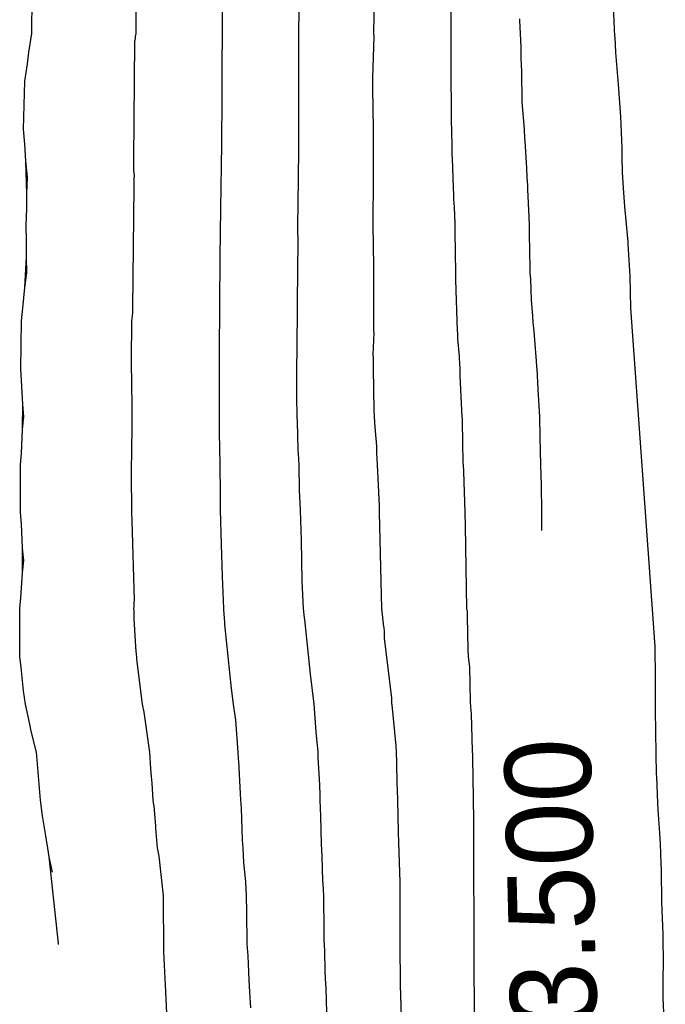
# Model space of a CAD drawing. Extents: x 158343 to 162498, y 431347 to 434500.
# Tile 227 of 248: x 159691 to 159704, y 434062 to 434083. Entities that reach past the tile are written whole.
import ezdxf

# ---------------------------------------------------------------- set-up
doc = ezdxf.new("R2010")
doc.units = 0
doc.header["$LTSCALE"] = 10
doc.header["$MEASUREMENT"] = 0
doc.layers.add('000_arcering', color=8, linetype='CONTINUOUS')
doc.layers.add('def. con-hoogtelijn (index)', color=8, linetype='CONTINUOUS')
doc.styles.add('Style-WORKING', font='WORKING.shx')

# ---------------------------------------------------------------- blocks, each defined once
blk = doc.blocks.new('bestaande hoogtelijnen')
at = {"layer": 'def. con-hoogtelijn (index)'}
for p, q in [((23.46, 16.019), (23.471, 17.019)), ((23.46, 16.019), (23.471, 17.019)), ((25.638, 16.185), (25.63, 17.019)), ((25.638, 16.185), (25.63, 17.019)), ((25.638, 16.185), (25.63, 17.019)), ((30.597, 16.019), (30.607, 16.876)), ((30.597, 16.019), (30.607, 16.876)), ((32.206, 16.162), (32.215, 17.019)), ((32.206, 16.162), (32.215, 17.019)), ((32.206, 16.162), (32.215, 17.019)), ((27.433, 14.685), (27.436, 16.685)), ((27.433, 14.685), (27.436, 16.685)), ((29.031, 16.162), (29.043, 16.59)), ((29.031, 16.162), (29.043, 16.59)), ((29.031, 16.162), (29.043, 16.59)), ((35.623, 15.956), (35.594, 16.594)), ((35.623, 15.956), (35.594, 16.594)), ((35.623, 15.956), (35.594, 16.594)), ((33.639, 16.285), (33.638, 16.325)), ((33.639, 16.285), (33.638, 16.325)), ((33.664, 15.738), (33.639, 16.285)), ((33.664, 15.738), (33.639, 16.285)), ((25.636, 16.019), (25.638, 16.185)), ((25.636, 16.019), (25.638, 16.185)), ((25.636, 16.019), (25.638, 16.185)), ((29.029, 14.447), (29.031, 16.162)), ((29.029, 14.447), (29.031, 16.162)), ((29.029, 14.447), (29.031, 16.162)), ((32.205, 16.019), (32.206, 16.162)), ((32.205, 16.019), (32.206, 16.162)), ((32.205, 16.019), (32.206, 16.162)), ((23.396, 15.63), (23.46, 16.019)), ((23.396, 15.63), (23.46, 16.019)), ((25.591, 13.383), (25.612, 15.852)), ((25.591, 13.383), (25.612, 15.852)), ((25.591, 13.383), (25.612, 15.852)), ((25.612, 15.852), (25.621, 15.912)), ((25.612, 15.852), (25.621, 15.912)), ((25.612, 15.852), (25.621, 15.912)), ((25.621, 15.912), (25.626, 15.954)), ((25.621, 15.912), (25.626, 15.954)), ((25.621, 15.912), (25.626, 15.954)), ((25.626, 15.954), (25.636, 16.019)), ((25.626, 15.954), (25.636, 16.019)), ((25.626, 15.954), (25.636, 16.019)), ((30.574, 15.094), (30.598, 15.951)), ((30.574, 15.094), (30.598, 15.951)), ((30.598, 15.951), (30.597, 16.019)), ((30.598, 15.951), (30.597, 16.019)), ((32.21, 15.611), (32.205, 16.019)), ((32.21, 15.611), (32.205, 16.019)), ((32.21, 15.611), (32.205, 16.019)), ((35.624, 15.943), (35.623, 15.956)), ((35.624, 15.943), (35.623, 15.956)), ((35.624, 15.943), (35.623, 15.956)), ((35.639, 15.617), (35.624, 15.943)), ((35.639, 15.617), (35.624, 15.943)), ((35.639, 15.617), (35.624, 15.943)), ((23.37, 15.38), (23.396, 15.63)), ((23.37, 15.38), (23.396, 15.63)), ((33.667, 15.534), (33.664, 15.738)), ((33.667, 15.534), (33.664, 15.738)), ((35.7, 14.95), (35.639, 15.617)), ((35.7, 14.95), (35.639, 15.617)), ((35.7, 14.95), (35.639, 15.617)), ((32.206, 15.468), (32.21, 15.611)), ((32.206, 15.468), (32.21, 15.611)), ((32.206, 15.468), (32.21, 15.611)), ((32.207, 15.426), (32.206, 15.468)), ((32.207, 15.426), (32.206, 15.468)), ((32.207, 15.426), (32.206, 15.468)), ((32.217, 14.162), (32.207, 15.426)), ((32.217, 14.162), (32.207, 15.426)), ((32.217, 14.162), (32.207, 15.426)), ((33.667, 15.513), (33.667, 15.534)), ((33.667, 15.513), (33.667, 15.534)), ((33.668, 15.502), (33.667, 15.513)), ((33.668, 15.502), (33.667, 15.513)), ((33.681, 15.222), (33.668, 15.502)), ((33.681, 15.222), (33.668, 15.502)), ((23.316, 15.019), (23.37, 15.38)), ((23.316, 15.019), (23.37, 15.38)), ((33.686, 14.59), (33.681, 15.222)), ((33.686, 14.59), (33.681, 15.222)), ((23.289, 14.019), (23.316, 15.019)), ((23.289, 14.019), (23.316, 15.019)), ((30.575, 15.087), (30.574, 15.094)), ((30.575, 15.087), (30.574, 15.094)), ((30.576, 14.876), (30.575, 15.087)), ((30.576, 14.876), (30.575, 15.087)), ((30.586, 14.019), (30.576, 14.876)), ((30.586, 14.019), (30.576, 14.876)), ((35.749, 14.283), (35.7, 14.95)), ((35.749, 14.283), (35.7, 14.95)), ((35.749, 14.283), (35.7, 14.95)), ((27.424, 13.698), (27.433, 14.685)), ((27.424, 13.698), (27.433, 14.685)), ((33.738, 14.019), (33.686, 14.59)), ((33.738, 14.019), (33.686, 14.59)), ((29.033, 14.019), (29.029, 14.447)), ((29.033, 14.019), (29.029, 14.447)), ((29.033, 14.019), (29.029, 14.447)), ((35.775, 13.617), (35.749, 14.283)), ((35.775, 13.617), (35.749, 14.283)), ((35.775, 13.617), (35.749, 14.283)), ((23.318, 13.709), (23.289, 14.019)), ((23.318, 13.709), (23.289, 14.019)), ((29.032, 13.59), (29.033, 14.019)), ((29.032, 13.59), (29.033, 14.019)), ((29.032, 13.59), (29.033, 14.019)), ((30.588, 13.955), (30.586, 14.019)), ((30.588, 13.955), (30.586, 14.019)), ((32.218, 14.019), (32.217, 14.162)), ((32.218, 14.019), (32.217, 14.162)), ((32.218, 14.019), (32.217, 14.162)), ((32.231, 13.634), (32.218, 14.019)), ((32.231, 13.634), (32.218, 14.019)), ((32.231, 13.634), (32.218, 14.019)), ((33.745, 13.827), (33.738, 14.019)), ((33.745, 13.827), (33.738, 14.019)), ((30.586, 13.097), (30.588, 13.955)), ((30.586, 13.097), (30.588, 13.955)), ((33.747, 13.78), (33.745, 13.827)), ((33.747, 13.78), (33.745, 13.827)), ((33.788, 13.209), (33.747, 13.78)), ((33.788, 13.209), (33.747, 13.78)), ((23.339, 13.349), (23.318, 13.709)), ((23.339, 13.349), (23.318, 13.709)), ((27.404, 12.364), (27.424, 13.698)), ((27.404, 12.364), (27.424, 13.698)), ((29.015, 12.447), (29.032, 13.59)), ((29.015, 12.447), (29.032, 13.59)), ((29.015, 12.447), (29.032, 13.59)), ((32.231, 13.491), (32.231, 13.634)), ((32.231, 13.491), (32.231, 13.634)), ((32.231, 13.491), (32.231, 13.634)), ((35.775, 13.442), (35.775, 13.617)), ((35.775, 13.442), (35.775, 13.617)), ((35.775, 13.442), (35.775, 13.617)), ((25.586, 13.217), (25.591, 13.383)), ((25.586, 13.217), (25.591, 13.383)), ((25.586, 13.217), (25.591, 13.383)), ((32.235, 13.399), (32.231, 13.491)), ((32.235, 13.399), (32.231, 13.491)), ((32.235, 13.399), (32.231, 13.491)), ((32.247, 13.019), (32.235, 13.399)), ((32.247, 13.019), (32.235, 13.399)), ((32.247, 13.019), (32.235, 13.399)), ((35.783, 13.117), (35.775, 13.442)), ((35.783, 13.117), (35.775, 13.442)), ((35.783, 13.117), (35.775, 13.442)), ((23.359, 12.668), (23.339, 13.349)), ((23.359, 12.668), (23.339, 13.349)), ((23.373, 13.019), (23.339, 13.349)), ((23.373, 13.019), (23.339, 13.349)), ((25.591, 13.165), (25.586, 13.217)), ((25.591, 13.165), (25.586, 13.217)), ((25.591, 13.165), (25.586, 13.217)), ((25.594, 13.105), (25.591, 13.165)), ((25.594, 13.105), (25.591, 13.165)), ((25.594, 13.105), (25.591, 13.165)), ((33.795, 13.019), (33.788, 13.209)), ((33.795, 13.019), (33.788, 13.209)), ((23.359, 12.668), (23.373, 13.019)), ((23.359, 12.668), (23.373, 13.019)), ((25.6, 13.05), (25.594, 13.105)), ((25.6, 13.05), (25.594, 13.105)), ((25.6, 13.05), (25.594, 13.105)), ((25.597, 12.941), (25.598, 12.991)), ((25.597, 12.941), (25.598, 12.991)), ((25.597, 12.941), (25.598, 12.991)), ((25.598, 12.991), (25.6, 13.05)), ((25.598, 12.991), (25.6, 13.05)), ((25.598, 12.991), (25.6, 13.05)), ((30.587, 13.082), (30.586, 13.097)), ((30.587, 13.082), (30.586, 13.097)), ((30.589, 13.019), (30.587, 13.082)), ((30.589, 13.019), (30.587, 13.082)), ((30.587, 12.807), (30.589, 13.019)), ((30.587, 12.807), (30.589, 13.019)), ((32.247, 12.983), (32.247, 13.019)), ((32.247, 12.983), (32.247, 13.019)), ((32.247, 12.983), (32.247, 13.019)), ((32.264, 12.633), (32.247, 12.983)), ((32.264, 12.633), (32.247, 12.983)), ((32.264, 12.633), (32.247, 12.983)), ((33.803, 12.844), (33.795, 13.019)), ((33.803, 12.844), (33.795, 13.019)), ((35.798, 12.798), (35.783, 13.117)), ((35.798, 12.798), (35.783, 13.117)), ((35.798, 12.798), (35.783, 13.117)), ((25.565, 10.295), (25.596, 12.827)), ((25.565, 10.295), (25.596, 12.827)), ((25.565, 10.295), (25.596, 12.827)), ((25.595, 12.883), (25.597, 12.941)), ((25.595, 12.883), (25.597, 12.941)), ((25.595, 12.883), (25.597, 12.941)), ((25.596, 12.827), (25.595, 12.883)), ((25.596, 12.827), (25.595, 12.883)), ((25.596, 12.827), (25.595, 12.883)), ((30.579, 12.304), (30.59, 12.749)), ((30.579, 12.304), (30.59, 12.749)), ((30.59, 12.749), (30.587, 12.807)), ((30.59, 12.749), (30.587, 12.807)), ((33.809, 12.76), (33.803, 12.844)), ((33.809, 12.76), (33.803, 12.844)), ((33.831, 12.188), (33.809, 12.76)), ((33.831, 12.188), (33.809, 12.76)), ((35.832, 12.401), (35.798, 12.798)), ((35.832, 12.401), (35.798, 12.798)), ((35.832, 12.401), (35.798, 12.798)), ((23.355, 12.365), (23.359, 12.668)), ((23.355, 12.365), (23.359, 12.668)), ((32.263, 12.559), (32.264, 12.633)), ((32.263, 12.559), (32.264, 12.633)), ((32.263, 12.559), (32.264, 12.633)), ((32.274, 12.391), (32.263, 12.559)), ((32.274, 12.391), (32.263, 12.559)), ((32.274, 12.391), (32.263, 12.559)), ((23.341, 12.019), (23.355, 12.365)), ((23.341, 12.019), (23.355, 12.365)), ((27.391, 11.352), (27.404, 12.364)), ((27.391, 11.352), (27.404, 12.364)), ((29.008, 12.119), (29.014, 12.342)), ((29.008, 12.119), (29.014, 12.342)), ((29.008, 12.119), (29.014, 12.342)), ((29.014, 12.342), (29.015, 12.447)), ((29.014, 12.342), (29.015, 12.447)), ((29.014, 12.342), (29.015, 12.447)), ((32.291, 12.052), (32.274, 12.391)), ((32.291, 12.052), (32.274, 12.391)), ((32.291, 12.052), (32.274, 12.391)), ((35.853, 12.186), (35.832, 12.401)), ((35.853, 12.186), (35.832, 12.401)), ((35.853, 12.186), (35.832, 12.401)), ((30.581, 12.276), (30.579, 12.304)), ((30.581, 12.276), (30.579, 12.304)), ((30.583, 12.219), (30.581, 12.276)), ((30.583, 12.219), (30.581, 12.276)), ((30.581, 12.019), (30.583, 12.219)), ((30.581, 12.019), (30.583, 12.219)), ((33.84, 12.019), (33.831, 12.188)), ((33.84, 12.019), (33.831, 12.188)), ((35.896, 11.671), (35.853, 12.186)), ((35.896, 11.671), (35.853, 12.186)), ((35.896, 11.671), (35.853, 12.186)), ((23.348, 11.679), (23.341, 12.019)), ((23.348, 11.679), (23.341, 12.019)), ((29.007, 12.019), (29.008, 12.119)), ((29.007, 12.019), (29.008, 12.119)), ((29.007, 12.019), (29.008, 12.119)), ((29.014, 11.59), (29.007, 12.019)), ((29.014, 11.59), (29.007, 12.019)), ((29.014, 11.59), (29.007, 12.019)), ((30.595, 11.162), (30.581, 12.019)), ((30.595, 11.162), (30.581, 12.019)), ((32.291, 12.019), (32.291, 12.052)), ((32.291, 12.019), (32.291, 12.052)), ((32.291, 12.019), (32.291, 12.052)), ((32.293, 11.876), (32.291, 12.019)), ((32.293, 11.876), (32.291, 12.019)), ((32.293, 11.876), (32.291, 12.019)), ((33.84, 11.869), (33.84, 12.019)), ((33.84, 11.869), (33.84, 12.019)), ((32.305, 11.019), (32.293, 11.876)), ((32.305, 11.019), (32.293, 11.876)), ((32.305, 11.019), (32.293, 11.876)), ((33.846, 11.44), (33.84, 11.869)), ((33.846, 11.44), (33.84, 11.869)), ((23.347, 11.358), (23.348, 11.679)), ((23.347, 11.358), (23.348, 11.679)), ((29.012, 11.162), (29.014, 11.59)), ((29.012, 11.162), (29.014, 11.59)), ((29.012, 11.162), (29.014, 11.59)), ((35.901, 11.617), (35.896, 11.671)), ((35.901, 11.617), (35.896, 11.671)), ((35.901, 11.617), (35.896, 11.671)), ((35.938, 10.95), (35.901, 11.617)), ((35.938, 10.95), (35.901, 11.617)), ((35.938, 10.95), (35.901, 11.617)), ((23.313, 10.714), (23.347, 11.358)), ((23.313, 10.714), (23.347, 11.358)), ((23.354, 11.019), (23.347, 11.358)), ((23.354, 11.019), (23.347, 11.358)), ((27.374, 9.352), (27.391, 11.352)), ((27.374, 9.352), (27.391, 11.352)), ((33.853, 11.162), (33.846, 11.44)), ((33.853, 11.162), (33.846, 11.44)), ((28.997, 9.447), (29.012, 11.162)), ((28.997, 9.447), (29.012, 11.162)), ((28.997, 9.447), (29.012, 11.162)), ((30.597, 11.019), (30.595, 11.162)), ((30.597, 11.019), (30.595, 11.162)), ((33.853, 11.019), (33.853, 11.162)), ((33.853, 11.019), (33.853, 11.162)), ((23.313, 10.714), (23.354, 11.019)), ((23.313, 10.714), (23.354, 11.019)), ((30.593, 10.162), (30.597, 11.019)), ((30.593, 10.162), (30.597, 11.019)), ((32.304, 10.876), (32.305, 11.019)), ((32.304, 10.876), (32.305, 11.019)), ((32.304, 10.876), (32.305, 11.019)), ((33.866, 10.889), (33.853, 11.019)), ((33.866, 10.889), (33.853, 11.019)), ((35.957, 10.283), (35.938, 10.95)), ((35.957, 10.283), (35.938, 10.95)), ((35.957, 10.283), (35.938, 10.95)), ((23.276, 10.287), (23.313, 10.714)), ((23.276, 10.287), (23.313, 10.714)), ((32.332, 10.019), (32.304, 10.876)), ((32.332, 10.019), (32.304, 10.876)), ((32.332, 10.019), (32.304, 10.876)), ((33.88, 10.46), (33.866, 10.889)), ((33.88, 10.46), (33.866, 10.889)), ((23.243, 10.019), (23.276, 10.287)), ((23.243, 10.019), (23.276, 10.287)), ((25.565, 10.241), (25.565, 10.295)), ((25.565, 10.241), (25.565, 10.295)), ((25.565, 10.241), (25.565, 10.295)), ((33.909, 10.12), (33.88, 10.46)), ((33.909, 10.12), (33.88, 10.46)), ((36.459, 3.224), (35.957, 10.283)), ((36.459, 3.224), (35.957, 10.283)), ((36.459, 3.224), (35.957, 10.283)), ((25.553, 10.063), (25.559, 10.134)), ((25.553, 10.063), (25.559, 10.134)), ((25.553, 10.063), (25.559, 10.134)), ((25.559, 10.134), (25.566, 10.185)), ((25.559, 10.134), (25.566, 10.185)), ((25.559, 10.134), (25.566, 10.185)), ((25.566, 10.185), (25.565, 10.241)), ((25.566, 10.185), (25.565, 10.241)), ((25.566, 10.185), (25.565, 10.241)), ((30.597, 10.019), (30.593, 10.162)), ((30.597, 10.019), (30.593, 10.162)), ((33.917, 9.987), (33.909, 10.12)), ((33.917, 9.987), (33.909, 10.12)), ((23.228, 9.019), (23.243, 10.019)), ((23.228, 9.019), (23.243, 10.019)), ((25.542, 9.185), (25.548, 10.018)), ((25.542, 9.185), (25.548, 10.018)), ((25.542, 9.185), (25.548, 10.018)), ((25.548, 10.018), (25.553, 10.063)), ((25.548, 10.018), (25.553, 10.063)), ((25.548, 10.018), (25.553, 10.063)), ((30.595, 9.814), (30.597, 10.019)), ((30.595, 9.814), (30.597, 10.019)), ((32.332, 9.985), (32.332, 10.019)), ((32.332, 9.985), (32.332, 10.019)), ((32.332, 9.985), (32.332, 10.019)), ((32.349, 9.72), (32.332, 9.985)), ((32.349, 9.72), (32.332, 9.985)), ((32.349, 9.72), (32.332, 9.985)), ((33.935, 9.803), (33.917, 9.987)), ((33.935, 9.803), (33.917, 9.987)), ((30.583, 9.308), (30.598, 9.769)), ((30.583, 9.308), (30.598, 9.769)), ((30.598, 9.769), (30.595, 9.814)), ((30.598, 9.769), (30.595, 9.814)), ((32.346, 9.643), (32.349, 9.72)), ((32.346, 9.643), (32.349, 9.72)), ((32.346, 9.643), (32.349, 9.72)), ((33.951, 9.623), (33.935, 9.803)), ((33.951, 9.623), (33.935, 9.803)), ((32.379, 9.283), (32.346, 9.643)), ((32.379, 9.283), (32.346, 9.643)), ((32.379, 9.283), (32.346, 9.643)), ((33.988, 9.181), (33.951, 9.623)), ((33.988, 9.181), (33.951, 9.623)), ((27.372, 9.019), (27.374, 9.352)), ((27.372, 9.019), (27.374, 9.352)), ((28.988, 9.114), (28.996, 9.345)), ((28.988, 9.114), (28.996, 9.345)), ((28.988, 9.114), (28.996, 9.345)), ((28.996, 9.345), (28.997, 9.447)), ((28.996, 9.345), (28.997, 9.447)), ((28.996, 9.345), (28.997, 9.447)), ((30.589, 9.248), (30.583, 9.308)), ((30.589, 9.248), (30.583, 9.308)), ((30.586, 9.057), (30.589, 9.248)), ((30.586, 9.057), (30.589, 9.248)), ((32.379, 9.251), (32.379, 9.283)), ((32.379, 9.251), (32.379, 9.283)), ((32.379, 9.251), (32.379, 9.283)), ((32.395, 9.019), (32.379, 9.251)), ((32.395, 9.019), (32.379, 9.251)), ((32.395, 9.019), (32.379, 9.251)), ((25.539, 9.019), (25.542, 9.185)), ((25.539, 9.019), (25.542, 9.185)), ((25.539, 9.019), (25.542, 9.185)), ((28.987, 9.019), (28.988, 9.114)), ((28.987, 9.019), (28.988, 9.114)), ((28.987, 9.019), (28.988, 9.114)), ((30.589, 9.019), (30.586, 9.057)), ((30.589, 9.019), (30.586, 9.057)), ((33.996, 9.065), (33.988, 9.181)), ((33.996, 9.065), (33.988, 9.181)), ((34.001, 9.019), (33.996, 9.065)), ((34.001, 9.019), (33.996, 9.065)), ((23.247, 8.779), (23.228, 9.019)), ((23.247, 8.779), (23.228, 9.019)), ((25.539, 9.013), (25.539, 9.019)), ((25.539, 9.013), (25.539, 9.019)), ((25.539, 9.013), (25.539, 9.019)), ((25.542, 8.973), (25.539, 9.013)), ((25.542, 8.973), (25.539, 9.013)), ((25.542, 8.973), (25.539, 9.013)), ((25.546, 8.89), (25.542, 8.973)), ((25.546, 8.89), (25.542, 8.973)), ((25.546, 8.89), (25.542, 8.973)), ((25.55, 8.064), (25.546, 8.89)), ((25.55, 8.064), (25.546, 8.89)), ((25.55, 8.064), (25.546, 8.89)), ((27.372, 9.016), (27.372, 9.019)), ((27.372, 9.016), (27.372, 9.019)), ((27.373, 8.686), (27.372, 9.016)), ((27.373, 8.686), (27.372, 9.016)), ((28.988, 8.447), (28.987, 9.019)), ((28.988, 8.447), (28.987, 9.019)), ((28.988, 8.447), (28.987, 9.019)), ((30.604, 8.162), (30.589, 9.019)), ((30.604, 8.162), (30.589, 9.019)), ((32.397, 8.876), (32.395, 9.019)), ((32.397, 8.876), (32.395, 9.019)), ((32.397, 8.876), (32.395, 9.019)), ((32.438, 8.019), (32.397, 8.876)), ((32.438, 8.019), (32.397, 8.876)), ((32.438, 8.019), (32.397, 8.876)), ((34.021, 8.59), (34.001, 9.019)), ((34.021, 8.59), (34.001, 9.019)), ((23.271, 8.281), (23.247, 8.779)), ((23.271, 8.281), (23.247, 8.779)), ((27.375, 8.019), (27.373, 8.686)), ((27.375, 8.019), (27.373, 8.686)), ((28.996, 8.019), (28.988, 8.447)), ((28.996, 8.019), (28.988, 8.447)), ((28.996, 8.019), (28.988, 8.447)), ((34.053, 8.019), (34.021, 8.59)), ((34.053, 8.019), (34.021, 8.59)), ((23.269, 7.758), (23.271, 8.281)), ((23.269, 7.758), (23.271, 8.281)), ((23.294, 8.019), (23.271, 8.281)), ((23.294, 8.019), (23.271, 8.281)), ((23.269, 7.758), (23.294, 8.019)), ((23.269, 7.758), (23.294, 8.019)), ((25.554, 8.02), (25.55, 8.064)), ((25.554, 8.02), (25.55, 8.064)), ((25.554, 8.02), (25.55, 8.064)), ((25.55, 7.977), (25.554, 8.02)), ((25.55, 7.977), (25.554, 8.02)), ((25.55, 7.977), (25.554, 8.02)), ((27.373, 7.688), (27.375, 8.019)), ((27.373, 7.688), (27.375, 8.019)), ((29.003, 7.91), (28.996, 8.019)), ((29.003, 7.91), (28.996, 8.019)), ((29.003, 7.91), (28.996, 8.019)), ((30.611, 8.019), (30.604, 8.162)), ((30.611, 8.019), (30.604, 8.162)), ((30.625, 7.802), (30.611, 8.019)), ((30.625, 7.802), (30.611, 8.019)), ((32.44, 7.983), (32.438, 8.019)), ((32.44, 7.983), (32.438, 8.019)), ((32.44, 7.983), (32.438, 8.019)), ((34.06, 7.59), (34.053, 8.019)), ((34.06, 7.59), (34.053, 8.019)), ((25.546, 7.147), (25.55, 7.977)), ((25.546, 7.147), (25.55, 7.977)), ((25.546, 7.147), (25.55, 7.977)), ((29.014, 7.339), (29.003, 7.91)), ((29.014, 7.339), (29.003, 7.91)), ((29.014, 7.339), (29.003, 7.91)), ((32.445, 7.917), (32.44, 7.983)), ((32.445, 7.917), (32.44, 7.983)), ((32.445, 7.917), (32.44, 7.983)), ((32.459, 7.06), (32.445, 7.917)), ((32.459, 7.06), (32.445, 7.917)), ((32.459, 7.06), (32.445, 7.917)), ((23.244, 7.254), (23.269, 7.758)), ((23.244, 7.254), (23.269, 7.758)), ((27.386, 7.021), (27.373, 7.688)), ((27.386, 7.021), (27.373, 7.688)), ((30.653, 7.407), (30.625, 7.802)), ((30.653, 7.407), (30.625, 7.802)), ((30.655, 7.264), (30.653, 7.407)), ((30.655, 7.264), (30.653, 7.407)), ((34.077, 7.019), (34.06, 7.59)), ((34.077, 7.019), (34.06, 7.59)), ((23.223, 7.019), (23.244, 7.254)), ((23.223, 7.019), (23.244, 7.254)), ((29.028, 7.141), (29.014, 7.339)), ((29.028, 7.141), (29.014, 7.339)), ((29.028, 7.141), (29.014, 7.339)), ((30.67, 7.019), (30.655, 7.264)), ((30.67, 7.019), (30.655, 7.264)), ((23.224, 6.019), (23.223, 7.019)), ((23.224, 6.019), (23.223, 7.019)), ((25.538, 7.019), (25.542, 7.058)), ((25.538, 7.019), (25.542, 7.058)), ((25.538, 7.019), (25.542, 7.058)), ((25.538, 6.852), (25.538, 7.019)), ((25.538, 6.852), (25.538, 7.019)), ((25.538, 6.852), (25.538, 7.019)), ((25.542, 7.064), (25.546, 7.147)), ((25.542, 7.064), (25.546, 7.147)), ((25.542, 7.064), (25.546, 7.147)), ((25.542, 7.058), (25.542, 7.064)), ((25.542, 7.058), (25.542, 7.064)), ((25.542, 7.058), (25.542, 7.064)), ((27.386, 7.019), (27.386, 7.021)), ((27.386, 7.019), (27.386, 7.021)), ((27.396, 6.409), (27.386, 7.019)), ((27.396, 6.409), (27.386, 7.019)), ((29.035, 7.019), (29.028, 7.141)), ((29.035, 7.019), (29.028, 7.141)), ((29.035, 7.019), (29.028, 7.141)), ((29.044, 6.496), (29.035, 7.019)), ((29.044, 6.496), (29.035, 7.019)), ((29.044, 6.496), (29.035, 7.019)), ((30.709, 6.162), (30.67, 7.019)), ((30.709, 6.162), (30.67, 7.019)), ((32.462, 7.019), (32.459, 7.06)), ((32.462, 7.019), (32.459, 7.06)), ((32.462, 7.019), (32.459, 7.06)), ((32.468, 6.876), (32.462, 7.019)), ((32.468, 6.876), (32.462, 7.019)), ((32.468, 6.876), (32.462, 7.019)), ((34.092, 6.59), (34.077, 7.019)), ((34.092, 6.59), (34.077, 7.019)), ((25.545, 6.018), (25.538, 6.852)), ((25.545, 6.018), (25.538, 6.852)), ((25.545, 6.018), (25.538, 6.852)), ((32.499, 6.019), (32.468, 6.876)), ((32.499, 6.019), (32.468, 6.876)), ((32.499, 6.019), (32.468, 6.876)), ((34.099, 6.032), (34.092, 6.59)), ((34.099, 6.032), (34.092, 6.59)), ((27.398, 6.075), (27.396, 6.409)), ((27.398, 6.075), (27.396, 6.409)), ((29.063, 6.067), (29.044, 6.496)), ((29.063, 6.067), (29.044, 6.496)), ((29.063, 6.067), (29.044, 6.496)), ((23.244, 5.783), (23.224, 6.019)), ((23.244, 5.783), (23.224, 6.019)), ((25.548, 5.979), (25.545, 6.018)), ((25.548, 5.979), (25.545, 6.018)), ((25.548, 5.979), (25.545, 6.018)), ((25.552, 5.895), (25.548, 5.979)), ((25.552, 5.895), (25.548, 5.979)), ((25.552, 5.895), (25.548, 5.979)), ((27.42, 5.352), (27.398, 6.075)), ((27.42, 5.352), (27.398, 6.075)), ((29.082, 5.447), (29.063, 6.067)), ((29.082, 5.447), (29.063, 6.067)), ((29.082, 5.447), (29.063, 6.067)), ((30.714, 6.019), (30.709, 6.162)), ((30.714, 6.019), (30.709, 6.162)), ((30.753, 4.304), (30.714, 6.019)), ((30.753, 4.304), (30.714, 6.019)), ((32.506, 5.733), (32.499, 6.019)), ((32.506, 5.733), (32.499, 6.019)), ((32.506, 5.733), (32.499, 6.019)), ((34.1, 5.647), (34.099, 6.032)), ((34.1, 5.647), (34.099, 6.032)), ((23.268, 5.279), (23.244, 5.783)), ((23.268, 5.279), (23.244, 5.783)), ((25.556, 5.852), (25.552, 5.895)), ((25.556, 5.852), (25.552, 5.895)), ((25.556, 5.852), (25.552, 5.895)), ((25.602, 4.185), (25.556, 5.852)), ((25.602, 4.185), (25.556, 5.852)), ((25.602, 4.185), (25.556, 5.852)), ((32.537, 4.019), (32.506, 5.733)), ((32.537, 4.019), (32.506, 5.733)), ((32.537, 4.019), (32.506, 5.733)), ((27.438, 4.685), (27.42, 5.352)), ((27.438, 4.685), (27.42, 5.352)), ((29.101, 4.59), (29.082, 5.447)), ((29.101, 4.59), (29.082, 5.447)), ((29.101, 4.59), (29.082, 5.447)), ((23.265, 4.762), (23.268, 5.279)), ((23.265, 4.762), (23.268, 5.279)), ((23.293, 5.019), (23.268, 5.279)), ((23.293, 5.019), (23.268, 5.279)), ((23.265, 4.762), (23.293, 5.019)), ((23.265, 4.762), (23.293, 5.019)), ((23.234, 4.244), (23.265, 4.762)), ((23.234, 4.244), (23.265, 4.762)), ((27.465, 4.019), (27.438, 4.685)), ((27.465, 4.019), (27.438, 4.685)), ((29.125, 4.019), (29.101, 4.59)), ((29.125, 4.019), (29.101, 4.59)), ((29.125, 4.019), (29.101, 4.59)), ((23.211, 4.019), (23.234, 4.244)), ((23.211, 4.019), (23.234, 4.244)), ((25.592, 4.056), (25.597, 4.143)), ((25.592, 4.056), (25.597, 4.143)), ((25.592, 4.056), (25.597, 4.143)), ((25.597, 4.143), (25.602, 4.185)), ((25.597, 4.143), (25.602, 4.185)), ((25.597, 4.143), (25.602, 4.185)), ((30.758, 4.019), (30.753, 4.304)), ((30.758, 4.019), (30.753, 4.304)), ((23.208, 3.019), (23.211, 4.019)), ((23.208, 3.019), (23.211, 4.019)), ((25.588, 4.019), (25.592, 4.056)), ((25.588, 4.019), (25.592, 4.056)), ((25.588, 4.019), (25.592, 4.056)), ((25.592, 3.968), (25.588, 4.019)), ((25.592, 3.968), (25.588, 4.019)), ((25.592, 3.968), (25.588, 4.019)), ((25.592, 3.802), (25.592, 3.968)), ((25.592, 3.802), (25.592, 3.968)), ((25.592, 3.802), (25.592, 3.968)), ((27.467, 3.999), (27.465, 4.019)), ((27.467, 3.999), (27.465, 4.019)), ((27.486, 3.725), (27.467, 3.999)), ((27.486, 3.725), (27.467, 3.999)), ((29.148, 3.826), (29.125, 4.019)), ((29.148, 3.826), (29.125, 4.019)), ((29.148, 3.826), (29.125, 4.019)), ((30.805, 3.634), (30.758, 4.019)), ((30.805, 3.634), (30.758, 4.019)), ((32.545, 3.955), (32.537, 4.019)), ((32.545, 3.955), (32.537, 4.019)), ((32.545, 3.955), (32.537, 4.019)), ((32.548, 3.859), (32.545, 3.955)), ((32.548, 3.859), (32.545, 3.955)), ((32.548, 3.859), (32.545, 3.955)), ((25.639, 3.117), (25.592, 3.802)), ((25.639, 3.117), (25.592, 3.802)), ((25.639, 3.117), (25.592, 3.802)), ((27.489, 3.685), (27.486, 3.725)), ((27.489, 3.685), (27.486, 3.725)), ((29.153, 3.788), (29.148, 3.826)), ((29.153, 3.788), (29.148, 3.826)), ((29.153, 3.788), (29.148, 3.826)), ((29.272, 2.645), (29.153, 3.788)), ((29.272, 2.645), (29.153, 3.788)), ((29.272, 2.645), (29.153, 3.788)), ((32.55, 3.846), (32.548, 3.859)), ((32.55, 3.846), (32.548, 3.859)), ((32.55, 3.846), (32.548, 3.859)), ((32.562, 3.168), (32.55, 3.846)), ((32.562, 3.168), (32.55, 3.846)), ((32.562, 3.168), (32.55, 3.846)), ((27.627, 2.352), (27.489, 3.685)), ((27.627, 2.352), (27.489, 3.685)), ((30.806, 3.618), (30.805, 3.634)), ((30.806, 3.618), (30.805, 3.634)), ((30.816, 3.541), (30.806, 3.618)), ((30.816, 3.541), (30.806, 3.618)), ((30.818, 3.428), (30.816, 3.541)), ((30.818, 3.428), (30.816, 3.541)), ((30.819, 3.401), (30.818, 3.428)), ((30.819, 3.401), (30.818, 3.428)), ((30.97, 2.149), (30.819, 3.401)), ((30.97, 2.149), (30.819, 3.401)), ((25.644, 3.079), (25.639, 3.117)), ((25.644, 3.079), (25.639, 3.117)), ((25.644, 3.079), (25.639, 3.117)), ((32.568, 3.008), (32.562, 3.168)), ((32.568, 3.008), (32.562, 3.168)), ((32.568, 3.008), (32.562, 3.168)), ((36.467, 2.573), (36.459, 3.224)), ((36.467, 2.573), (36.459, 3.224)), ((36.467, 2.573), (36.459, 3.224)), ((23.237, 2.79), (23.208, 3.019)), ((23.237, 2.79), (23.208, 3.019)), ((25.652, 2.981), (25.644, 3.079)), ((25.652, 2.981), (25.644, 3.079)), ((25.652, 2.981), (25.644, 3.079)), ((25.661, 2.899), (25.652, 2.981)), ((25.661, 2.899), (25.652, 2.981)), ((25.661, 2.899), (25.652, 2.981)), ((25.667, 2.852), (25.661, 2.899)), ((25.667, 2.852), (25.661, 2.899)), ((25.667, 2.852), (25.661, 2.899)), ((32.593, 2.799), (32.568, 3.008)), ((32.593, 2.799), (32.568, 3.008)), ((32.593, 2.799), (32.568, 3.008)), ((23.289, 2.299), (23.237, 2.79)), ((23.289, 2.299), (23.237, 2.79)), ((25.767, 2.019), (25.667, 2.852)), ((25.767, 2.019), (25.667, 2.852)), ((25.767, 2.019), (25.667, 2.852)), ((32.609, 2.08), (32.593, 2.799)), ((32.609, 2.08), (32.593, 2.799)), ((32.609, 2.08), (32.593, 2.799)), ((29.347, 2.019), (29.272, 2.645)), ((29.347, 2.019), (29.272, 2.645)), ((29.347, 2.019), (29.272, 2.645)), ((36.469, 1.89), (36.467, 2.573)), ((36.469, 1.89), (36.467, 2.573)), ((36.469, 1.89), (36.467, 2.573)), ((23.327, 2.019), (23.289, 2.299)), ((23.327, 2.019), (23.289, 2.299)), ((27.667, 2.019), (27.627, 2.352)), ((27.667, 2.019), (27.627, 2.352)), ((30.972, 2.029), (30.97, 2.149)), ((30.972, 2.029), (30.97, 2.149)), ((32.614, 1.962), (32.609, 2.08)), ((32.614, 1.962), (32.609, 2.08)), ((32.614, 1.962), (32.609, 2.08)), ((23.419, 1.607), (23.327, 2.019)), ((23.419, 1.607), (23.327, 2.019)), ((25.782, 1.95), (25.767, 2.019)), ((25.782, 1.95), (25.767, 2.019)), ((25.782, 1.95), (25.767, 2.019)), ((25.787, 1.925), (25.782, 1.95)), ((25.787, 1.925), (25.782, 1.95)), ((25.787, 1.925), (25.782, 1.95)), ((25.805, 1.852), (25.787, 1.925)), ((25.805, 1.852), (25.787, 1.925)), ((25.805, 1.852), (25.787, 1.925)), ((25.92, 1.019), (25.805, 1.852)), ((25.92, 1.019), (25.805, 1.852)), ((25.92, 1.019), (25.805, 1.852)), ((27.713, 1.685), (27.667, 2.019)), ((27.713, 1.685), (27.667, 2.019)), ((29.388, 1.447), (29.347, 2.019)), ((29.388, 1.447), (29.347, 2.019)), ((29.388, 1.447), (29.347, 2.019)), ((30.973, 2.009), (30.972, 2.029)), ((30.973, 2.009), (30.972, 2.029)), ((31.062, 1.152), (30.973, 2.009)), ((31.062, 1.152), (30.973, 2.009)), ((32.629, 1.819), (32.614, 1.962)), ((32.629, 1.819), (32.614, 1.962)), ((32.629, 1.819), (32.614, 1.962)), ((36.491, 0.557), (36.469, 1.89)), ((36.491, 0.557), (36.469, 1.89)), ((36.491, 0.557), (36.469, 1.89)), ((27.762, 1.019), (27.713, 1.685)), ((27.762, 1.019), (27.713, 1.685)), ((32.654, 1.05), (32.629, 1.819)), ((32.654, 1.05), (32.629, 1.819)), ((32.654, 1.05), (32.629, 1.819)), ((23.446, 1.457), (23.419, 1.607)), ((23.446, 1.457), (23.419, 1.607)), ((23.557, 1.019), (23.446, 1.457)), ((23.557, 1.019), (23.446, 1.457)), ((29.433, 1.019), (29.388, 1.447)), ((29.433, 1.019), (29.388, 1.447)), ((29.433, 1.019), (29.388, 1.447)), ((31.066, 1.024), (31.062, 1.152)), ((31.066, 1.024), (31.062, 1.152)), ((32.655, 1.019), (32.654, 1.05)), ((32.655, 1.019), (32.654, 1.05)), ((32.655, 1.019), (32.654, 1.05)), ((23.642, 0.019), (23.557, 1.019)), ((23.642, 0.019), (23.557, 1.019)), ((25.943, 0.675), (25.92, 1.019)), ((25.943, 0.675), (25.92, 1.019)), ((25.943, 0.675), (25.92, 1.019)), ((27.771, 0.881), (27.762, 1.019)), ((27.771, 0.881), (27.762, 1.019)), ((27.775, 0.827), (27.771, 0.881)), ((27.775, 0.827), (27.771, 0.881)), ((27.813, 0.161), (27.775, 0.827)), ((27.813, 0.161), (27.775, 0.827)), ((29.436, 0.911), (29.433, 1.019)), ((29.436, 0.911), (29.433, 1.019)), ((29.436, 0.911), (29.433, 1.019)), ((29.469, 0.34), (29.436, 0.911)), ((29.469, 0.34), (29.436, 0.911)), ((29.469, 0.34), (29.436, 0.911)), ((31.066, 1.019), (31.066, 1.024)), ((31.066, 1.019), (31.066, 1.024)), ((31.074, 0.804), (31.066, 1.019)), ((31.074, 0.804), (31.066, 1.019)), ((32.656, 0.983), (32.655, 1.019)), ((32.656, 0.983), (32.655, 1.019)), ((32.656, 0.983), (32.655, 1.019)), ((32.658, 0.91), (32.656, 0.983)), ((32.658, 0.91), (32.656, 0.983)), ((32.658, 0.91), (32.656, 0.983)), ((32.67, 0.053), (32.658, 0.91)), ((32.67, 0.053), (32.658, 0.91)), ((32.67, 0.053), (32.658, 0.91)), ((25.957, 0.509), (25.943, 0.675)), ((25.957, 0.509), (25.943, 0.675)), ((25.957, 0.509), (25.943, 0.675)), ((31.083, 0.367), (31.074, 0.804)), ((31.083, 0.367), (31.074, 0.804)), ((25.969, 0.374), (25.957, 0.509)), ((25.969, 0.374), (25.957, 0.509)), ((25.969, 0.374), (25.957, 0.509)), ((36.494, 0.515), (36.491, 0.557)), ((36.494, 0.515), (36.491, 0.557)), ((36.494, 0.515), (36.491, 0.557)), ((36.515, -0.046), (36.494, 0.515)), ((36.515, -0.046), (36.494, 0.515)), ((36.515, -0.046), (36.494, 0.515)), ((25.991, 0.019), (25.969, 0.374)), ((25.991, 0.019), (25.969, 0.374)), ((25.991, 0.019), (25.969, 0.374)), ((29.474, 0.121), (29.469, 0.34)), ((29.474, 0.121), (29.469, 0.34)), ((29.474, 0.121), (29.469, 0.34)), ((31.085, 0.224), (31.083, 0.367)), ((31.085, 0.224), (31.083, 0.367)), ((31.092, 0.019), (31.085, 0.224)), ((31.092, 0.019), (31.085, 0.224)), ((23.685, -0.305), (23.642, 0.019)), ((23.685, -0.305), (23.642, 0.019)), ((25.998, -0.035), (25.991, 0.019)), ((25.998, -0.035), (25.991, 0.019)), ((25.998, -0.035), (25.991, 0.019)), ((27.822, 0.019), (27.813, 0.161)), ((27.822, 0.019), (27.813, 0.161)), ((27.836, -0.146), (27.822, 0.019)), ((27.836, -0.146), (27.822, 0.019)), ((29.478, 0.019), (29.474, 0.121)), ((29.478, 0.019), (29.474, 0.121)), ((29.478, 0.019), (29.474, 0.121)), ((29.485, -0.318), (29.478, 0.019)), ((29.485, -0.318), (29.478, 0.019)), ((29.485, -0.318), (29.478, 0.019)), ((31.107, -0.655), (31.092, 0.019)), ((31.107, -0.655), (31.092, 0.019)), ((32.671, 0.019), (32.67, 0.053)), ((32.671, 0.019), (32.67, 0.053)), ((32.671, 0.019), (32.67, 0.053)), ((32.673, -0.094), (32.671, 0.019)), ((32.673, -0.094), (32.671, 0.019)), ((32.673, -0.094), (32.671, 0.019)), ((26.01, -0.106), (25.998, -0.035)), ((26.01, -0.106), (25.998, -0.035)), ((26.01, -0.106), (25.998, -0.035)), ((26.044, -0.517), (26.01, -0.106)), ((26.044, -0.517), (26.01, -0.106)), ((26.044, -0.517), (26.01, -0.106)), ((27.836, -0.15), (27.836, -0.146)), ((27.836, -0.15), (27.836, -0.146)), ((27.853, -0.817), (27.836, -0.15)), ((27.853, -0.817), (27.836, -0.15)), ((32.679, -0.267), (32.673, -0.094)), ((32.679, -0.267), (32.673, -0.094)), ((32.679, -0.267), (32.673, -0.094)), ((36.525, -0.183), (36.515, -0.046)), ((36.525, -0.183), (36.515, -0.046)), ((36.525, -0.183), (36.515, -0.046)), ((36.556, -0.671), (36.525, -0.183)), ((36.556, -0.671), (36.525, -0.183)), ((36.556, -0.671), (36.525, -0.183)), ((23.756, -0.729), (23.685, -0.305)), ((23.756, -0.729), (23.685, -0.305)), ((29.499, -0.89), (29.485, -0.318)), ((29.499, -0.89), (29.485, -0.318)), ((29.499, -0.89), (29.485, -0.318)), ((32.69, -3.688), (32.679, -0.267)), ((32.69, -3.688), (32.679, -0.267)), ((32.69, -3.688), (32.679, -0.267)), ((26.044, -0.527), (26.044, -0.517)), ((26.044, -0.527), (26.044, -0.517)), ((26.044, -0.527), (26.044, -0.517)), ((26.05, -0.569), (26.044, -0.527)), ((26.05, -0.569), (26.044, -0.527)), ((26.05, -0.569), (26.044, -0.527)), ((26.083, -0.981), (26.05, -0.569)), ((26.083, -0.981), (26.05, -0.569)), ((26.083, -0.981), (26.05, -0.569)), ((23.792, -0.981), (23.756, -0.729)), ((23.792, -0.981), (23.756, -0.729)), ((27.866, -0.981), (27.853, -0.817)), ((27.866, -0.981), (27.853, -0.817)), ((31.14, -1.696), (31.107, -0.655)), ((31.14, -1.696), (31.107, -0.655)), ((36.565, -0.776), (36.556, -0.671)), ((36.565, -0.776), (36.556, -0.671)), ((36.565, -0.776), (36.556, -0.671)), ((36.571, -0.896), (36.565, -0.776)), ((36.571, -0.896), (36.565, -0.776)), ((36.571, -0.896), (36.565, -0.776)), ((23.822, -1.167), (23.792, -0.981)), ((23.822, -1.167), (23.792, -0.981)), ((26.088, -1.012), (26.083, -0.981)), ((26.088, -1.012), (26.083, -0.981)), ((26.088, -1.012), (26.083, -0.981)), ((26.119, -1.147), (26.088, -1.012)), ((26.119, -1.147), (26.088, -1.012)), ((26.119, -1.147), (26.088, -1.012)), ((27.885, -1.282), (27.866, -0.981)), ((27.885, -1.282), (27.866, -0.981)), ((29.516, -1.148), (29.499, -0.89)), ((29.516, -1.148), (29.499, -0.89)), ((29.516, -1.148), (29.499, -0.89)), ((36.587, -1.308), (36.571, -0.896)), ((36.587, -1.308), (36.571, -0.896)), ((36.587, -1.308), (36.571, -0.896)), ((24.018, -2.972), (23.822, -1.167)), ((24.018, -2.972), (23.822, -1.167)), ((23.895, -1.483), (23.822, -1.167)), ((23.895, -1.483), (23.822, -1.167)), ((26.205, -1.98), (26.119, -1.147)), ((26.205, -1.98), (26.119, -1.147)), ((26.205, -1.98), (26.119, -1.147)), ((29.532, -1.668), (29.516, -1.148)), ((29.532, -1.668), (29.516, -1.148)), ((29.532, -1.668), (29.516, -1.148)), ((27.92, -1.615), (27.885, -1.282)), ((27.92, -1.615), (27.885, -1.282)), ((36.594, -1.443), (36.587, -1.308)), ((36.594, -1.443), (36.587, -1.308)), ((36.594, -1.443), (36.587, -1.308)), ((27.923, -1.684), (27.92, -1.615)), ((27.923, -1.684), (27.92, -1.615)), ((36.597, -1.589), (36.594, -1.443)), ((36.597, -1.589), (36.594, -1.443)), ((36.597, -1.589), (36.594, -1.443)), ((36.599, -1.962), (36.597, -1.589)), ((36.599, -1.962), (36.597, -1.589)), ((36.599, -1.962), (36.597, -1.589)), ((27.941, -1.981), (27.923, -1.684)), ((27.941, -1.981), (27.923, -1.684)), ((29.535, -1.726), (29.532, -1.668)), ((29.535, -1.726), (29.532, -1.668)), ((29.535, -1.726), (29.532, -1.668)), ((29.551, -1.981), (29.535, -1.726)), ((29.551, -1.981), (29.535, -1.726)), ((29.551, -1.981), (29.535, -1.726)), ((31.142, -2.266), (31.14, -1.696)), ((31.142, -2.266), (31.14, -1.696)), ((26.206, -1.981), (26.205, -1.98)), ((26.206, -1.981), (26.205, -1.98)), ((26.206, -1.981), (26.205, -1.98)), ((26.207, -2.146), (26.206, -1.981)), ((26.207, -2.146), (26.206, -1.981)), ((26.207, -2.146), (26.206, -1.981)), ((27.943, -2.315), (27.941, -1.981)), ((27.943, -2.315), (27.941, -1.981)), ((29.551, -2.056), (29.551, -1.981)), ((29.551, -2.056), (29.551, -1.981)), ((29.551, -2.056), (29.551, -1.981)), ((36.602, -2.11), (36.599, -1.962)), ((36.602, -2.11), (36.599, -1.962)), ((36.602, -2.11), (36.599, -1.962)), ((26.213, -2.98), (26.207, -2.146)), ((26.213, -2.98), (26.207, -2.146)), ((26.213, -2.98), (26.207, -2.146)), ((29.56, -2.628), (29.551, -2.056)), ((29.56, -2.628), (29.551, -2.056)), ((29.56, -2.628), (29.551, -2.056)), ((36.627, -2.776), (36.602, -2.11)), ((36.627, -2.776), (36.602, -2.11)), ((36.627, -2.776), (36.602, -2.11)), ((27.954, -2.981), (27.943, -2.315)), ((27.954, -2.981), (27.943, -2.315)), ((31.141, -2.972), (31.143, -2.415)), ((31.141, -2.972), (31.143, -2.415)), ((31.143, -2.415), (31.142, -2.266)), ((31.143, -2.415), (31.142, -2.266)), ((29.56, -2.906), (29.56, -2.628)), ((29.56, -2.906), (29.56, -2.628)), ((29.56, -2.906), (29.56, -2.628)), ((36.633, -3.443), (36.627, -2.776)), ((36.633, -3.443), (36.627, -2.776)), ((36.633, -3.443), (36.627, -2.776)), ((24.018, -2.981), (24.018, -2.972)), ((24.018, -2.981), (24.018, -2.972)), ((24.018, -2.991), (24.018, -2.981)), ((24.018, -2.991), (24.018, -2.981)), ((26.213, -2.983), (26.213, -2.98)), ((26.213, -2.983), (26.213, -2.98)), ((26.213, -2.983), (26.213, -2.98)), ((26.217, -3.148), (26.213, -2.983)), ((26.217, -3.148), (26.213, -2.983)), ((26.217, -3.148), (26.213, -2.983)), ((27.971, -3.233), (27.954, -2.981)), ((27.971, -3.233), (27.954, -2.981)), ((29.574, -3.121), (29.56, -2.906)), ((29.574, -3.121), (29.56, -2.906)), ((29.574, -3.121), (29.56, -2.906)), ((31.153, -3.84), (31.141, -2.972)), ((31.153, -3.84), (31.141, -2.972)), ((26.253, -3.981), (26.217, -3.148)), ((26.253, -3.981), (26.217, -3.148)), ((26.253, -3.981), (26.217, -3.148)), ((27.986, -3.566), (27.971, -3.233)), ((27.986, -3.566), (27.971, -3.233)), ((29.58, -3.555), (29.574, -3.121)), ((29.58, -3.555), (29.574, -3.121)), ((29.58, -3.555), (29.574, -3.121)), ((36.632, -3.624), (36.633, -3.443)), ((36.632, -3.624), (36.633, -3.443)), ((36.632, -3.624), (36.633, -3.443)), ((27.995, -3.739), (27.986, -3.566)), ((27.995, -3.739), (27.986, -3.566)), ((29.588, -3.704), (29.58, -3.555)), ((29.588, -3.704), (29.58, -3.555)), ((29.588, -3.704), (29.58, -3.555)), ((32.69, -3.713), (32.69, -3.688)), ((32.69, -3.713), (32.69, -3.688)), ((32.69, -3.713), (32.69, -3.688)), ((36.627, -3.934), (36.632, -3.624)), ((36.627, -3.934), (36.632, -3.624)), ((36.627, -3.934), (36.632, -3.624)), ((28.011, -3.981), (27.995, -3.739)), ((28.011, -3.981), (27.995, -3.739)), ((29.601, -3.911), (29.588, -3.704)), ((29.601, -3.911), (29.588, -3.704)), ((29.601, -3.911), (29.588, -3.704)), ((31.179, -4.837), (31.153, -3.84)), ((31.179, -4.837), (31.153, -3.84)), ((32.689, -3.806), (32.69, -3.713)), ((32.689, -3.806), (32.69, -3.713)), ((32.689, -3.806), (32.69, -3.713)), ((32.691, -3.95), (32.689, -3.806)), ((32.691, -3.95), (32.689, -3.806)), ((32.691, -3.95), (32.689, -3.806)), ((26.254, -3.988), (26.253, -3.981)), ((26.254, -3.988), (26.253, -3.981)), ((26.254, -3.988), (26.253, -3.981)), ((26.262, -4.133), (26.254, -3.988)), ((26.262, -4.133), (26.254, -3.988)), ((26.262, -4.133), (26.254, -3.988)), ((28.029, -4.315), (28.011, -3.981)), ((28.029, -4.315), (28.011, -3.981)), ((29.615, -4.41), (29.601, -3.911)), ((29.615, -4.41), (29.601, -3.911)), ((29.615, -4.41), (29.601, -3.911)), ((32.696, -4.116), (32.691, -3.95)), ((32.696, -4.116), (32.691, -3.95)), ((32.696, -4.116), (32.691, -3.95)), ((36.626, -4.11), (36.627, -3.934)), ((36.626, -4.11), (36.627, -3.934)), ((36.626, -4.11), (36.627, -3.934)), ((26.306, -4.967), (26.262, -4.133)), ((26.306, -4.967), (26.262, -4.133)), ((26.306, -4.967), (26.262, -4.133)), ((32.712, -5.838), (32.696, -4.116)), ((32.712, -5.838), (32.696, -4.116)), ((32.712, -5.838), (32.696, -4.116)), ((36.673, -4.998), (36.626, -4.11)), ((36.673, -4.998), (36.626, -4.11)), ((36.673, -4.998), (36.626, -4.11))]:
    blk.add_line(p, q, dxfattribs=at)
at = {"layer": 'def. con-hoogtelijn (index)', "style": 'Style-WORKING'}
blk.add_text('13.500', height=1.8, rotation=91.3976, dxfattribs=at).set_placement((35.285, -6.028))
blk.add_text('13.500', height=1.8, rotation=91.3976, dxfattribs=at).set_placement((35.285, -6.028))

msp = doc.modelspace()

# ---------------------------------------------------------------- block references
at = {"layer": '000_arcering'}
msp.add_blockref('bestaande hoogtelijnen', (159667.804, 434066.432), dxfattribs=at)

doc.saveas('drawing.dxf')
